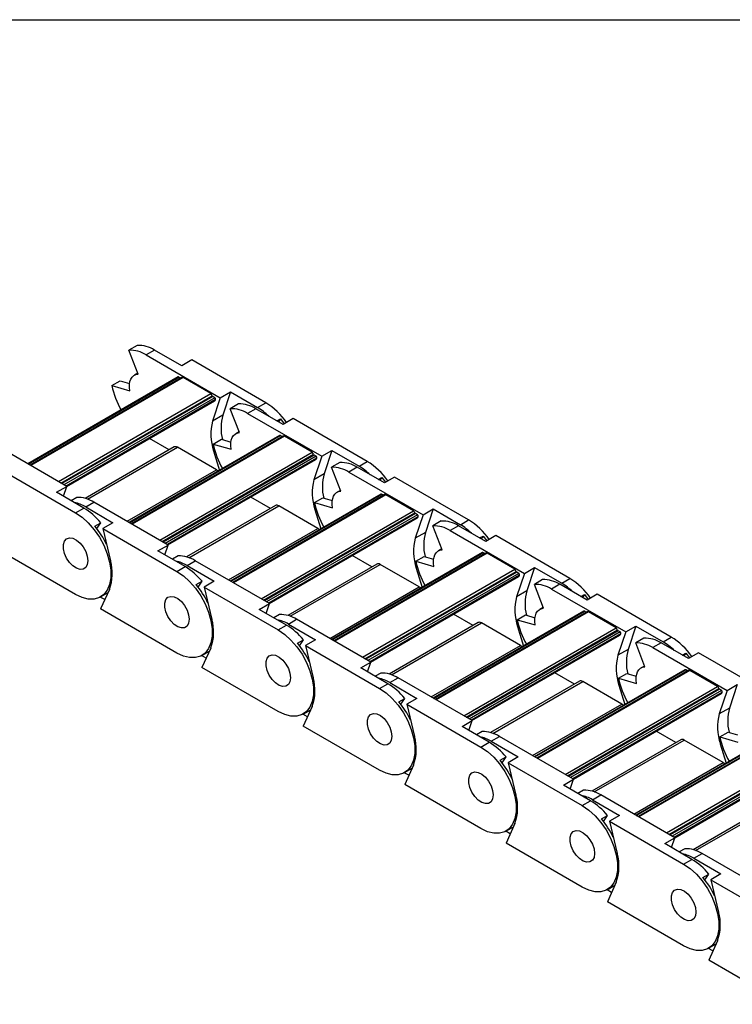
# Model space of a CAD drawing. Header units: millimetres. Extents: x 19 to 819, y 19 to 629.
# Tile 5 of 9: x 602 to 652, y 561 to 629. Entities that reach past the tile are written whole.
import ezdxf

# ---------------------------------------------------------------- set-up
doc = ezdxf.new("R2010")
doc.units = ezdxf.units.MM
doc.header["$LTSCALE"] = 3
doc.layers.add('TEXT', color=140, linetype='Continuous', lineweight=25)

msp = doc.modelspace()

# ---------------------------------------------------------------- linework, layer by layer
for p, q in [((610.401, 606.174), (609.828, 605.843)), ((610.454, 604.188), (609.828, 605.843)), ((611.59, 605.844), (611.017, 605.514)), ((611.017, 605.514), (616.138, 602.557)), ((613.469, 604.76), (611.59, 605.844)), ((614.169, 605.164), (613.469, 604.76)), ((619.29, 602.207), (614.169, 605.164)), ((610.431, 604.246), (610.2, 604.113)), ((613.238, 603.99), (602.841, 597.988)), ((602.867, 597.973), (613.283, 603.986)), ((613.488, 603.954), (602.997, 597.898)), ((613.563, 603.946), (603.041, 597.872)), ((608.647, 603.4), (609.219, 603.731)), ((609.219, 603.731), (609.872, 603.542)), ((613.413, 603.91), (613.283, 603.986)), ((615.472, 602.844), (613.563, 603.946)), ((604.95, 596.77), (615.472, 602.844)), ((608.647, 603.4), (609.892, 603.04)), ((616.138, 602.557), (616.838, 602.962)), ((616.838, 602.962), (616.304, 601.348)), ((616.838, 602.962), (618.718, 601.877)), ((605.128, 596.668), (615.574, 602.698)), ((615.614, 602.639), (605.199, 596.627)), ((615.752, 602.56), (605.336, 596.547)), ((615.812, 602.426), (605.482, 596.463)), ((605.521, 596.44), (615.739, 602.339)), ((616.138, 602.557), (615.604, 600.944)), ((615.752, 602.56), (615.614, 602.639)), ((617.401, 602.132), (616.828, 601.802)), ((618.718, 601.877), (619.29, 602.207)), ((617.454, 600.147), (616.828, 601.802)), ((618.59, 601.803), (618.018, 601.473)), ((618.018, 601.473), (623.139, 598.516)), ((620.469, 600.718), (618.59, 601.803)), ((616.304, 601.348), (615.604, 600.944)), ((620.05, 600.961), (620.285, 601.096)), ((620.285, 601.096), (620.157, 600.899)), ((620.285, 601.096), (620.542, 600.761)), ((621.169, 601.123), (620.469, 600.718)), ((626.291, 598.166), (621.169, 601.123)), ((617.432, 600.205), (617.2, 600.071)), ((605.532, 596.434), (600.411, 599.391)), ((620.238, 599.949), (609.841, 593.947)), ((609.867, 593.931), (620.283, 599.944)), ((620.488, 599.912), (609.997, 593.856)), ((620.563, 599.905), (610.041, 593.831)), ((612.604, 598.964), (611.248, 599.746)), ((615.647, 599.359), (616.22, 599.689)), ((616.22, 599.689), (616.872, 599.5)), ((620.413, 599.869), (620.283, 599.944)), ((622.472, 598.803), (620.563, 599.905)), ((612.945, 599.161), (606.799, 595.613)), ((606.968, 595.558), (613.17, 599.139)), ((611.951, 592.729), (622.472, 598.803)), ((615.864, 597.584), (613.17, 599.139)), ((615.647, 599.359), (616.892, 598.998)), ((615.675, 598.887), (615.749, 598.93)), ((615.675, 598.887), (616.074, 597.545)), ((623.139, 598.516), (623.839, 598.92)), ((623.839, 598.92), (623.304, 597.307)), ((623.839, 598.92), (625.718, 597.835)), ((612.128, 592.626), (622.574, 598.657)), ((622.615, 598.598), (612.199, 592.585)), ((622.752, 598.519), (612.337, 592.506)), ((622.812, 598.385), (612.483, 592.422)), ((612.522, 592.399), (622.74, 598.298)), ((623.139, 598.516), (622.604, 596.902)), ((622.752, 598.519), (622.615, 598.598)), ((624.402, 598.091), (623.829, 597.76)), ((625.718, 597.835), (626.291, 598.166)), ((601.017, 597.571), (606.138, 594.615)), ((609.703, 594.027), (615.864, 597.584)), ((624.454, 596.105), (623.829, 597.76)), ((625.591, 597.762), (625.018, 597.431)), ((625.018, 597.431), (630.139, 594.475)), ((627.47, 596.677), (625.591, 597.762)), ((623.304, 597.307), (622.604, 596.902)), ((627.05, 596.919), (627.285, 597.055)), ((627.285, 597.055), (627.158, 596.857)), ((627.285, 597.055), (627.543, 596.719)), ((628.17, 597.081), (627.47, 596.677)), ((633.291, 594.125), (628.17, 597.081)), ((604.832, 596.03), (605.532, 596.434)), ((606.711, 594.945), (604.832, 596.03)), ((605.307, 595.756), (605.532, 596.434)), ((624.432, 596.164), (624.2, 596.03)), ((606.222, 595.679), (605.831, 595.453)), ((606.838, 595.019), (607.411, 595.35)), ((612.532, 592.393), (607.411, 595.35)), ((627.238, 595.908), (616.841, 589.905)), ((616.868, 589.89), (627.283, 595.903)), ((627.488, 595.871), (616.998, 589.815)), ((627.563, 595.864), (617.042, 589.79)), ((619.604, 594.923), (618.248, 595.705)), ((622.647, 595.317), (623.22, 595.648)), ((622.647, 595.317), (623.893, 594.957)), ((623.22, 595.648), (623.873, 595.459)), ((627.413, 595.828), (627.283, 595.903)), ((629.473, 594.762), (627.563, 595.864)), ((606.138, 594.615), (606.711, 594.945)), ((606.838, 595.019), (608.717, 593.934)), ((619.946, 595.12), (613.799, 591.572)), ((613.968, 591.517), (620.171, 595.098)), ((618.951, 588.688), (629.473, 594.762)), ((622.865, 593.542), (620.171, 595.098)), ((622.676, 594.846), (622.749, 594.888)), ((622.676, 594.846), (623.075, 593.504)), ((630.139, 594.475), (630.839, 594.879)), ((630.839, 594.879), (630.305, 593.265)), ((630.839, 594.879), (632.718, 593.794)), ((619.128, 588.585), (629.574, 594.616)), ((629.615, 594.557), (619.199, 588.544)), ((629.753, 594.477), (619.337, 588.465)), ((629.812, 594.343), (619.483, 588.38)), ((619.522, 588.358), (629.74, 594.257)), ((630.139, 594.475), (629.605, 592.861)), ((629.753, 594.477), (629.615, 594.557)), ((631.402, 594.05), (630.829, 593.719)), ((632.718, 593.794), (633.291, 594.125)), ((607.472, 593.699), (607.875, 593.932)), ((607.612, 593.524), (607.875, 593.932)), ((608.717, 593.934), (608.017, 593.53)), ((608.017, 593.53), (613.138, 590.574)), ((608.017, 593.53), (608.552, 591.299)), ((616.703, 589.985), (622.865, 593.542)), ((631.455, 592.064), (630.829, 593.719)), ((632.591, 593.721), (632.018, 593.39)), ((632.018, 593.39), (637.139, 590.434)), ((634.47, 592.636), (632.591, 593.721)), ((630.305, 593.265), (629.605, 592.861)), ((634.051, 592.878), (634.285, 593.014)), ((634.285, 593.014), (634.158, 592.816)), ((634.285, 593.014), (634.543, 592.678)), ((635.17, 593.04), (634.47, 592.636)), ((640.291, 590.084), (635.17, 593.04)), ((606.138, 588.981), (600.871, 592.021)), ((611.832, 591.989), (612.532, 592.393)), ((613.711, 590.904), (611.832, 591.989)), ((612.307, 591.715), (612.532, 592.393)), ((631.433, 592.123), (631.201, 591.989)), ((613.222, 591.637), (612.832, 591.412)), ((613.839, 590.978), (614.411, 591.308)), ((619.532, 588.352), (614.411, 591.308)), ((634.239, 591.866), (623.842, 585.864)), ((623.868, 585.849), (634.284, 591.862)), ((634.489, 591.83), (623.998, 585.774)), ((634.564, 591.823), (624.042, 585.749)), ((626.604, 590.881), (625.249, 591.664)), ((629.648, 591.276), (630.22, 591.607)), ((629.648, 591.276), (630.893, 590.916)), ((630.22, 591.607), (630.873, 591.418)), ((634.414, 591.787), (634.284, 591.862)), ((636.473, 590.72), (634.564, 591.823)), ((613.138, 590.574), (613.711, 590.904)), ((613.839, 590.978), (615.718, 589.893)), ((626.946, 591.079), (620.799, 587.53)), ((620.969, 587.476), (627.171, 591.056)), ((625.951, 584.646), (636.473, 590.72)), ((626.129, 584.544), (636.575, 590.574)), ((629.865, 589.501), (627.171, 591.056)), ((629.676, 590.805), (629.75, 590.847)), ((629.676, 590.805), (630.075, 589.463)), ((637.139, 590.434), (637.839, 590.838)), ((637.839, 590.838), (637.305, 589.224)), ((637.839, 590.838), (639.719, 589.753)), ((614.472, 589.658), (614.875, 589.891)), ((614.612, 589.483), (614.875, 589.891)), ((615.718, 589.893), (615.018, 589.489)), ((636.615, 590.516), (626.2, 584.503)), ((636.753, 590.436), (626.338, 584.423)), ((636.813, 590.302), (626.483, 584.339)), ((626.522, 584.317), (636.741, 590.216)), ((637.139, 590.434), (636.605, 588.82)), ((636.753, 590.436), (636.615, 590.516)), ((638.402, 590.009), (637.83, 589.678)), ((639.719, 589.753), (640.291, 590.084)), ((608.48, 589.325), (607.871, 587.98)), ((615.018, 589.489), (620.139, 586.532)), ((615.018, 589.489), (615.552, 587.258)), ((623.703, 585.944), (629.865, 589.501)), ((637.305, 589.224), (636.605, 588.82)), ((638.455, 588.023), (637.83, 589.678)), ((639.591, 589.68), (639.019, 589.349)), ((639.019, 589.349), (644.14, 586.393)), ((641.471, 588.595), (639.591, 589.68)), ((608.161, 588.621), (607.848, 588.802)), ((607.863, 588.81), (608.383, 589.11)), ((641.051, 588.837), (641.286, 588.972)), ((641.286, 588.972), (641.158, 588.775)), ((641.286, 588.972), (641.544, 588.637)), ((642.171, 588.999), (641.471, 588.595)), ((647.292, 586.042), (642.171, 588.999)), ((613.138, 584.939), (607.871, 587.98)), ((618.832, 587.948), (619.532, 588.352)), ((620.712, 586.863), (618.832, 587.948)), ((619.308, 587.673), (619.532, 588.352)), ((638.433, 588.082), (638.201, 587.948)), ((620.223, 587.596), (619.832, 587.371)), ((620.839, 586.936), (621.412, 587.267)), ((626.533, 584.311), (621.412, 587.267)), ((641.239, 587.825), (630.842, 581.823)), ((630.868, 581.808), (641.284, 587.821)), ((641.489, 587.789), (630.998, 581.733)), ((641.564, 587.781), (631.042, 581.707)), ((633.605, 586.84), (632.249, 587.623)), ((636.648, 587.235), (637.221, 587.566)), ((636.648, 587.235), (637.893, 586.875)), ((637.221, 587.566), (637.873, 587.377)), ((641.414, 587.746), (641.284, 587.821)), ((643.473, 586.679), (641.564, 587.781)), ((620.139, 586.532), (620.712, 586.863)), ((620.839, 586.936), (622.718, 585.852)), ((633.946, 587.037), (627.8, 583.489)), ((627.969, 583.435), (634.171, 587.015)), ((632.952, 580.605), (643.473, 586.679)), ((633.129, 580.503), (643.575, 586.533)), ((636.865, 585.46), (634.171, 587.015)), ((636.677, 586.764), (636.75, 586.806)), ((636.677, 586.764), (637.075, 585.422)), ((644.14, 586.393), (644.84, 586.797)), ((644.84, 586.797), (644.305, 585.183)), ((644.84, 586.797), (646.719, 585.712)), ((621.473, 585.617), (621.876, 585.85)), ((621.612, 585.442), (621.876, 585.85)), ((622.718, 585.852), (622.018, 585.447)), ((643.616, 586.475), (633.2, 580.462)), ((643.754, 586.395), (633.338, 580.382)), ((643.813, 586.261), (633.484, 580.298)), ((633.523, 580.275), (643.741, 586.174)), ((644.14, 586.393), (643.605, 584.779)), ((643.754, 586.395), (643.616, 586.475)), ((645.403, 585.967), (644.83, 585.637)), ((646.719, 585.712), (647.292, 586.042)), ((615.48, 585.284), (614.872, 583.939)), ((622.018, 585.447), (627.139, 582.491)), ((622.018, 585.447), (622.552, 583.217)), ((630.704, 581.903), (636.865, 585.46)), ((644.305, 585.183), (643.605, 584.779)), ((645.455, 583.982), (644.83, 585.637)), ((646.592, 585.638), (646.019, 585.308)), ((646.019, 585.308), (651.14, 582.351)), ((648.471, 584.553), (646.592, 585.638)), ((615.162, 584.58), (614.849, 584.76)), ((614.863, 584.769), (615.383, 585.069)), ((648.051, 584.796), (648.286, 584.931)), ((648.286, 584.931), (648.159, 584.734)), ((648.286, 584.931), (648.544, 584.596)), ((649.171, 584.958), (648.471, 584.553)), ((654.292, 582.001), (649.171, 584.958)), ((620.139, 580.898), (614.872, 583.939)), ((625.833, 583.907), (626.533, 584.311)), ((627.712, 582.822), (625.833, 583.907)), ((626.308, 583.632), (626.533, 584.311)), ((648.239, 583.784), (637.842, 577.782)), ((637.869, 577.767), (648.284, 583.779)), ((645.433, 584.04), (645.201, 583.907)), ((648.415, 583.704), (648.284, 583.779)), ((627.223, 583.555), (626.832, 583.33)), ((627.839, 582.895), (628.412, 583.226)), ((633.533, 580.269), (628.412, 583.226)), ((648.49, 583.748), (637.999, 577.691)), ((648.565, 583.74), (638.043, 577.666)), ((640.605, 582.799), (639.249, 583.581)), ((643.648, 583.194), (644.221, 583.524)), ((643.648, 583.194), (644.894, 582.833)), ((644.221, 583.524), (644.874, 583.336)), ((650.474, 582.638), (648.565, 583.74)), ((627.139, 582.491), (627.712, 582.822)), ((627.839, 582.895), (629.718, 581.81)), ((640.947, 582.996), (634.8, 579.448)), ((634.969, 579.393), (641.172, 582.974)), ((639.952, 576.564), (650.474, 582.638)), ((640.129, 576.462), (650.575, 582.492)), ((650.616, 582.433), (640.2, 576.421)), ((643.866, 581.419), (641.172, 582.974)), ((643.677, 582.722), (643.75, 582.765)), ((643.677, 582.722), (644.076, 581.38)), ((650.754, 582.354), (650.616, 582.433)), ((651.14, 582.351), (651.84, 582.755)), ((651.84, 582.755), (651.306, 581.142)), ((628.473, 581.576), (628.876, 581.808)), ((628.613, 581.4), (628.876, 581.808)), ((629.718, 581.81), (629.018, 581.406)), ((650.754, 582.354), (640.338, 576.341)), ((650.813, 582.22), (640.484, 576.257)), ((640.523, 576.234), (650.741, 582.133)), ((651.14, 582.351), (650.606, 580.738)), ((622.481, 581.243), (621.872, 579.898)), ((629.018, 581.406), (634.14, 578.45)), ((629.018, 581.406), (629.553, 579.176)), ((637.704, 577.862), (643.866, 581.419)), ((651.306, 581.142), (650.606, 580.738)), ((622.162, 580.538), (621.849, 580.719)), ((621.864, 580.727), (622.383, 581.027)), ((627.139, 576.857), (621.872, 579.898)), ((632.833, 579.865), (633.533, 580.269)), ((634.712, 578.781), (632.833, 579.865)), ((633.308, 579.591), (633.533, 580.269)), ((655.24, 579.743), (644.843, 573.741)), ((644.869, 573.725), (655.285, 579.738)), ((655.49, 579.706), (644.999, 573.65)), ((655.565, 579.699), (645.043, 573.625)), ((634.223, 579.514), (633.833, 579.288)), ((634.84, 578.854), (635.412, 579.185)), ((640.534, 576.228), (635.412, 579.185)), ((647.605, 578.758), (646.25, 579.54)), ((650.649, 579.153), (651.222, 579.483)), ((650.649, 579.153), (651.894, 578.792)), ((651.222, 579.483), (651.874, 579.294)), ((634.14, 578.45), (634.712, 578.781)), ((634.84, 578.854), (636.719, 577.769)), ((647.947, 578.955), (641.8, 575.407)), ((641.97, 575.352), (648.172, 578.933)), ((646.952, 572.523), (657.474, 578.597)), ((647.13, 572.42), (657.576, 578.451)), ((657.616, 578.392), (647.201, 572.379)), ((650.866, 577.377), (648.172, 578.933)), ((650.677, 578.681), (650.751, 578.724)), ((650.677, 578.681), (651.076, 577.339)), ((635.473, 577.534), (635.876, 577.767)), ((635.613, 577.359), (635.876, 577.767)), ((636.719, 577.769), (636.019, 577.365)), ((657.754, 578.313), (647.339, 572.3)), ((657.814, 578.178), (647.484, 572.216)), ((647.523, 572.193), (657.742, 578.092)), ((628.864, 576.686), (629.384, 576.986)), ((629.481, 577.202), (628.873, 575.856)), ((636.019, 577.365), (641.14, 574.409)), ((636.019, 577.365), (636.553, 575.134)), ((644.704, 573.82), (650.866, 577.377)), ((629.162, 576.497), (628.849, 576.678)), ((634.14, 572.816), (628.873, 575.856)), ((639.833, 575.824), (640.534, 576.228)), ((641.713, 574.739), (639.833, 575.824)), ((640.309, 575.55), (640.534, 576.228)), ((641.224, 575.473), (640.833, 575.247)), ((641.84, 574.813), (642.413, 575.143)), ((647.534, 572.187), (642.413, 575.143)), ((641.14, 574.409), (641.713, 574.739)), ((641.84, 574.813), (643.719, 573.728)), ((654.947, 574.914), (648.801, 571.365)), ((648.97, 571.311), (655.172, 574.892)), ((642.474, 573.493), (642.877, 573.726)), ((642.613, 573.318), (642.877, 573.726)), ((643.719, 573.728), (643.019, 573.324)), ((635.864, 572.645), (636.384, 572.945)), ((636.482, 573.161), (635.873, 571.815)), ((643.019, 573.324), (648.14, 570.367)), ((643.019, 573.324), (643.554, 571.093)), ((636.163, 572.456), (635.85, 572.637)), ((641.14, 568.775), (635.873, 571.815)), ((646.834, 571.783), (647.534, 572.187)), ((648.713, 570.698), (646.834, 571.783)), ((647.309, 571.508), (647.534, 572.187)), ((648.224, 571.431), (647.833, 571.206)), ((648.84, 570.772), (649.413, 571.102)), ((654.534, 568.146), (649.413, 571.102)), ((648.14, 570.367), (648.713, 570.698)), ((648.84, 570.772), (650.719, 569.687)), ((649.474, 569.452), (649.877, 569.685)), ((649.614, 569.277), (649.877, 569.685)), ((650.719, 569.687), (650.019, 569.283)), ((642.865, 568.604), (643.384, 568.904)), ((643.482, 569.119), (642.873, 567.774)), ((650.019, 569.283), (655.141, 566.326)), ((650.019, 569.283), (650.554, 567.052)), ((643.163, 568.415), (642.85, 568.595)), ((648.14, 564.733), (642.873, 567.774)), ((649.865, 564.562), (650.385, 564.862)), ((650.482, 565.078), (649.874, 563.733)), ((650.164, 564.374), (649.851, 564.554)), ((655.141, 560.692), (649.874, 563.733))]:
    msp.add_line(p, q)
at = {"flags": 128}
for points in [[(609.892, 603.04), (609.864, 603.269), (609.866, 603.483), (609.898, 603.677), (609.959, 603.846), (610.048, 603.984), (610.162, 604.089), (610.298, 604.157), (610.454, 604.188)], [(616.892, 598.998), (616.864, 599.228), (616.866, 599.442), (616.898, 599.636), (616.959, 599.804), (617.048, 599.943), (617.162, 600.048), (617.299, 600.116), (617.454, 600.147)], [(615.981, 597.491), (615.926, 597.541), (615.864, 597.584)], [(623.893, 594.957), (623.865, 595.186), (623.867, 595.401), (623.899, 595.595), (623.96, 595.763), (624.049, 595.902), (624.163, 596.006), (624.299, 596.075), (624.454, 596.105)], [(606.138, 594.615), (606.586, 594.308), (607.019, 593.916), (607.422, 593.451), (607.782, 592.931), (608.085, 592.371), (608.322, 591.793), (608.485, 591.214), (608.567, 590.655), (608.567, 590.135), (608.485, 589.672), (608.322, 589.281), (608.085, 588.976), (607.782, 588.767), (607.422, 588.661), (607.019, 588.662), (606.586, 588.77), (606.138, 588.981)], [(622.981, 593.45), (622.927, 593.499), (622.865, 593.542)], [(606.987, 591.308), (606.949, 591.041), (606.839, 590.841), (606.667, 590.726), (606.448, 590.707), (606.202, 590.784), (605.949, 590.951), (605.714, 591.194), (605.516, 591.49), (605.374, 591.814), (605.299, 592.136), (605.299, 592.428), (605.374, 592.664), (605.516, 592.823), (605.714, 592.891), (605.949, 592.862), (606.202, 592.738), (606.448, 592.531), (606.667, 592.258), (606.839, 591.945), (606.949, 591.618), (606.987, 591.308)], [(606.987, 591.308), (606.949, 591.041), (606.839, 590.841), (606.667, 590.726), (606.448, 590.707), (606.202, 590.784), (605.949, 590.951), (605.714, 591.194), (605.516, 591.49), (605.374, 591.814), (605.299, 592.136), (605.299, 592.428), (605.374, 592.664), (605.516, 592.823), (605.714, 592.891), (605.949, 592.862), (606.202, 592.738), (606.448, 592.531), (606.667, 592.258), (606.839, 591.945), (606.949, 591.618), (606.987, 591.308)], [(630.893, 590.916), (630.865, 591.145), (630.867, 591.36), (630.899, 591.554), (630.96, 591.722), (631.049, 591.86), (631.163, 591.965), (631.3, 592.034), (631.455, 592.064)], [(613.138, 590.574), (613.587, 590.267), (614.02, 589.875), (614.423, 589.41), (614.782, 588.89), (615.085, 588.33), (615.322, 587.751), (615.485, 587.173), (615.568, 586.614), (615.568, 586.094), (615.485, 585.631), (615.322, 585.24), (615.085, 584.935), (614.782, 584.726), (614.423, 584.62), (614.02, 584.621), (613.587, 584.729), (613.138, 584.939)], [(629.981, 589.409), (629.927, 589.458), (629.865, 589.501)], [(613.987, 587.267), (613.949, 587), (613.84, 586.8), (613.668, 586.685), (613.448, 586.665), (613.202, 586.743), (612.95, 586.91), (612.714, 587.153), (612.516, 587.449), (612.374, 587.773), (612.299, 588.095), (612.299, 588.387), (612.374, 588.623), (612.516, 588.782), (612.714, 588.85), (612.95, 588.821), (613.202, 588.697), (613.448, 588.49), (613.668, 588.217), (613.84, 587.904), (613.949, 587.577), (613.987, 587.267)], [(613.987, 587.267), (613.949, 587), (613.84, 586.8), (613.668, 586.685), (613.448, 586.665), (613.202, 586.743), (612.95, 586.91), (612.714, 587.153), (612.516, 587.449), (612.374, 587.773), (612.299, 588.095), (612.299, 588.387), (612.374, 588.623), (612.516, 588.782), (612.714, 588.85), (612.95, 588.821), (613.202, 588.697), (613.448, 588.49), (613.668, 588.217), (613.84, 587.904), (613.949, 587.577), (613.987, 587.267)], [(637.893, 586.875), (637.865, 587.104), (637.867, 587.318), (637.899, 587.512), (637.961, 587.681), (638.049, 587.819), (638.163, 587.924), (638.3, 587.992), (638.455, 588.023)], [(620.139, 586.532), (620.587, 586.226), (621.02, 585.833), (621.423, 585.369), (621.782, 584.848), (622.086, 584.289), (622.323, 583.71), (622.485, 583.132), (622.568, 582.573), (622.568, 582.053), (622.485, 581.59), (622.323, 581.199), (622.086, 580.894), (621.782, 580.685), (621.423, 580.579), (621.02, 580.58), (620.587, 580.687), (620.139, 580.898)], [(636.982, 585.367), (636.928, 585.417), (636.865, 585.46)], [(620.987, 583.225), (620.95, 582.958), (620.84, 582.759), (620.668, 582.644), (620.449, 582.624), (620.202, 582.702), (619.95, 582.869), (619.715, 583.112), (619.517, 583.408), (619.374, 583.731), (619.3, 584.054), (619.3, 584.346), (619.374, 584.582), (619.517, 584.741), (619.715, 584.809), (619.95, 584.78), (620.202, 584.656), (620.449, 584.448), (620.668, 584.176), (620.84, 583.862), (620.95, 583.536), (620.987, 583.225)], [(620.987, 583.225), (620.95, 582.958), (620.84, 582.759), (620.668, 582.644), (620.449, 582.624), (620.202, 582.702), (619.95, 582.869), (619.715, 583.112), (619.517, 583.408), (619.374, 583.731), (619.3, 584.054), (619.3, 584.346), (619.374, 584.582), (619.517, 584.741), (619.715, 584.809), (619.95, 584.78), (620.202, 584.656), (620.449, 584.448), (620.668, 584.176), (620.84, 583.862), (620.95, 583.536), (620.987, 583.225)], [(644.894, 582.833), (644.866, 583.063), (644.868, 583.277), (644.9, 583.471), (644.961, 583.64), (645.05, 583.778), (645.164, 583.883), (645.3, 583.951), (645.455, 583.982)], [(627.139, 582.491), (627.587, 582.184), (628.02, 581.792), (628.423, 581.328), (628.783, 580.807), (629.086, 580.248), (629.323, 579.669), (629.486, 579.09), (629.568, 578.532), (629.568, 578.012), (629.486, 577.549), (629.323, 577.158), (629.086, 576.852), (628.783, 576.643), (628.423, 576.538), (628.02, 576.538), (627.587, 576.646), (627.139, 576.857)], [(643.982, 581.326), (643.928, 581.376), (643.866, 581.419)], [(627.988, 579.184), (627.95, 578.917), (627.84, 578.717), (627.668, 578.603), (627.449, 578.583), (627.203, 578.66), (626.95, 578.828), (626.715, 579.07), (626.517, 579.367), (626.375, 579.69), (626.3, 580.012), (626.3, 580.304), (626.375, 580.54), (626.517, 580.7), (626.715, 580.768), (626.95, 580.738), (627.203, 580.615), (627.449, 580.407), (627.668, 580.135), (627.84, 579.821), (627.95, 579.495), (627.988, 579.184)], [(627.988, 579.184), (627.95, 578.917), (627.84, 578.717), (627.668, 578.603), (627.449, 578.583), (627.203, 578.66), (626.95, 578.828), (626.715, 579.07), (626.517, 579.367), (626.375, 579.69), (626.3, 580.012), (626.3, 580.304), (626.375, 580.54), (626.517, 580.7), (626.715, 580.768), (626.95, 580.738), (627.203, 580.615), (627.449, 580.407), (627.668, 580.135), (627.84, 579.821), (627.95, 579.495), (627.988, 579.184)], [(634.14, 578.45), (634.588, 578.143), (635.021, 577.751), (635.424, 577.287), (635.783, 576.766), (636.086, 576.207), (636.323, 575.628), (636.486, 575.049), (636.569, 574.49), (636.569, 573.971), (636.486, 573.507), (636.323, 573.116), (636.086, 572.811), (635.783, 572.602), (635.424, 572.496), (635.021, 572.497), (634.588, 572.605), (634.14, 572.816)], [(650.982, 577.285), (650.928, 577.335), (650.866, 577.377)], [(634.988, 575.143), (634.95, 574.876), (634.841, 574.676), (634.669, 574.561), (634.45, 574.542), (634.203, 574.619), (633.951, 574.787), (633.715, 575.029), (633.518, 575.325), (633.375, 575.649), (633.3, 575.971), (633.3, 576.263), (633.375, 576.499), (633.518, 576.658), (633.715, 576.726), (633.951, 576.697), (634.203, 576.573), (634.45, 576.366), (634.669, 576.093), (634.841, 575.78), (634.95, 575.454), (634.988, 575.143)], [(634.988, 575.143), (634.95, 574.876), (634.841, 574.676), (634.669, 574.561), (634.45, 574.542), (634.203, 574.619), (633.951, 574.787), (633.715, 575.029), (633.518, 575.325), (633.375, 575.649), (633.3, 575.971), (633.3, 576.263), (633.375, 576.499), (633.518, 576.658), (633.715, 576.726), (633.951, 576.697), (634.203, 576.573), (634.45, 576.366), (634.669, 576.093), (634.841, 575.78), (634.95, 575.454), (634.988, 575.143)], [(641.14, 574.409), (641.588, 574.102), (642.021, 573.71), (642.424, 573.245), (642.783, 572.725), (643.087, 572.165), (643.324, 571.587), (643.486, 571.008), (643.569, 570.449), (643.569, 569.929), (643.486, 569.466), (643.324, 569.075), (643.087, 568.77), (642.783, 568.561), (642.424, 568.455), (642.021, 568.456), (641.588, 568.564), (641.14, 568.775)], [(641.988, 571.102), (641.951, 570.835), (641.841, 570.635), (641.669, 570.52), (641.45, 570.5), (641.203, 570.578), (640.951, 570.745), (640.716, 570.988), (640.518, 571.284), (640.375, 571.608), (640.301, 571.93), (640.301, 572.222), (640.375, 572.458), (640.518, 572.617), (640.716, 572.685), (640.951, 572.656), (641.203, 572.532), (641.45, 572.325), (641.669, 572.052), (641.841, 571.739), (641.951, 571.412), (641.988, 571.102)], [(641.988, 571.102), (641.951, 570.835), (641.841, 570.635), (641.669, 570.52), (641.45, 570.5), (641.203, 570.578), (640.951, 570.745), (640.716, 570.988), (640.518, 571.284), (640.375, 571.608), (640.301, 571.93), (640.301, 572.222), (640.375, 572.458), (640.518, 572.617), (640.716, 572.685), (640.951, 572.656), (641.203, 572.532), (641.45, 572.325), (641.669, 572.052), (641.841, 571.739), (641.951, 571.412), (641.988, 571.102)], [(648.14, 570.367), (648.589, 570.061), (649.022, 569.668), (649.424, 569.204), (649.784, 568.683), (650.087, 568.124), (650.324, 567.545), (650.487, 566.967), (650.569, 566.408), (650.569, 565.888), (650.487, 565.425), (650.324, 565.034), (650.087, 564.729), (649.784, 564.52), (649.424, 564.414), (649.022, 564.415), (648.589, 564.522), (648.14, 564.733)], [(648.989, 567.061), (648.951, 566.793), (648.841, 566.594), (648.669, 566.479), (648.45, 566.459), (648.204, 566.537), (647.951, 566.704), (647.716, 566.947), (647.518, 567.243), (647.376, 567.567), (647.301, 567.889), (647.301, 568.181), (647.376, 568.417), (647.518, 568.576), (647.716, 568.644), (647.951, 568.615), (648.204, 568.491), (648.45, 568.284), (648.669, 568.011), (648.841, 567.698), (648.951, 567.371), (648.989, 567.061)], [(648.989, 567.061), (648.951, 566.793), (648.841, 566.594), (648.669, 566.479), (648.45, 566.459), (648.204, 566.537), (647.951, 566.704), (647.716, 566.947), (647.518, 567.243), (647.376, 567.567), (647.301, 567.889), (647.301, 568.181), (647.376, 568.417), (647.518, 568.576), (647.716, 568.644), (647.951, 568.615), (648.204, 568.491), (648.45, 568.284), (648.669, 568.011), (648.841, 567.698), (648.951, 567.371), (648.989, 567.061)]]:
    msp.add_lwpolyline(points, dxfattribs=at)
for centre, radius, start, end in [((609.875, 603.701), 2.142, 57.79255, 91.26245), ((610.448, 604.032), 2.142, 57.79255, 91.26245), ((613.256, 603.951), 0.0436, 53.13376, 115.55578), ((613.519, 603.886), 0.0745, 53.97344, 114.71611), ((614.055, 604.482), 5.515, 191.31629, 210.18095), ((615.344, 602.647), 0.235, 12.55799, 57.07241), ((615.665, 602.718), 0.094, 192.55799, 237.07241), ((615.65, 602.487), 0.172, 301.1243, 339.30968), ((615.688, 602.451), 0.126, 348.30967, 59.4783), ((617.448, 599.99), 2.142, 57.79255, 91.26245), ((616.788, 598.146), 4.77, 34.65565, 58.36539), ((616.876, 599.66), 2.142, 57.79255, 91.26245), ((616.642, 598.363), 4.081, 45.64397, 59.4327), ((619.015, 600.033), 3.531, 165.05346, 198.93544), ((619.537, 600.46), 3.352, 164.64092, 193.584), ((620.257, 599.909), 0.0436, 53.13376, 115.55578), ((620.519, 599.845), 0.0745, 53.97344, 114.71611), ((613.038, 598.955), 0.226, 54.38242, 114.30712), ((621.055, 600.441), 5.515, 191.31629, 210.18095), ((622.345, 598.606), 0.235, 12.55799, 57.07241), ((622.666, 598.677), 0.094, 192.55799, 237.07241), ((622.651, 598.445), 0.172, 301.1243, 339.30968), ((622.688, 598.41), 0.126, 348.30967, 59.4783), ((624.449, 595.949), 2.142, 57.79255, 91.26245), ((623.789, 594.105), 4.77, 34.65565, 58.36539), ((623.876, 595.619), 2.142, 57.79255, 91.26245), ((623.643, 594.322), 4.081, 45.64397, 59.4327), ((626.016, 595.992), 3.531, 165.05346, 198.93544), ((626.537, 596.419), 3.352, 164.64092, 193.584), ((605.57, 592.905), 2.465, 59.0381, 78.51842), ((606.269, 593.537), 2.142, 57.79255, 91.26245), ((628.055, 596.4), 5.515, 191.31629, 210.18095), ((627.257, 595.868), 0.0436, 53.13376, 115.55578), ((627.52, 595.804), 0.0745, 53.97344, 114.71611), ((604.425, 591.145), 4.435, 38.93803, 58.9789), ((620.039, 594.914), 0.226, 54.38242, 114.30712), ((629.345, 594.564), 0.235, 12.55799, 57.07241), ((629.666, 594.636), 0.094, 192.55799, 237.07241), ((629.651, 594.404), 0.172, 301.1243, 339.30968), ((629.689, 594.369), 0.126, 348.30967, 59.4783), ((631.449, 591.908), 2.142, 57.79255, 91.26245), ((630.789, 590.064), 4.77, 34.65565, 58.36539), ((602.923, 589.94), 5.901, 24.83547, 39.5695), ((630.876, 591.577), 2.142, 57.79255, 91.26245), ((630.643, 590.281), 4.081, 45.64397, 59.4327), ((633.016, 591.951), 3.531, 165.05346, 198.93544), ((633.537, 592.377), 3.352, 164.64092, 193.584), ((605.544, 590.42), 3.133, 339.55071, 16.29343), ((612.57, 588.864), 2.465, 59.0381, 78.51842), ((613.269, 589.496), 2.142, 57.79255, 91.26245), ((635.056, 592.358), 5.515, 191.31629, 210.18095), ((634.257, 591.827), 0.0436, 53.13376, 115.55578), ((634.52, 591.762), 0.0745, 53.97344, 114.71611), ((611.426, 587.104), 4.435, 38.93803, 58.9789), ((627.039, 590.872), 0.226, 54.38242, 114.30712), ((636.345, 590.523), 0.235, 12.55799, 57.07241), ((636.666, 590.595), 0.094, 192.55799, 237.07241), ((636.651, 590.363), 0.172, 301.1243, 339.30968), ((636.689, 590.328), 0.126, 348.30967, 59.4783), ((638.449, 587.867), 2.142, 57.79255, 91.26245), ((637.789, 586.022), 4.77, 34.65565, 58.36539), ((609.923, 585.899), 5.901, 24.83547, 39.5695), ((640.538, 588.336), 3.352, 164.64092, 193.584), ((637.877, 587.536), 2.142, 57.79255, 91.26245), ((637.643, 586.239), 4.081, 45.64397, 59.4327), ((640.016, 587.909), 3.531, 165.05346, 198.93544), ((612.545, 586.379), 3.133, 339.55071, 16.29343), ((619.57, 584.822), 2.465, 59.0381, 78.51842), ((620.27, 585.454), 2.142, 57.79255, 91.26245), ((642.056, 588.317), 5.515, 191.31629, 210.18095), ((641.258, 587.786), 0.0436, 53.13376, 115.55578), ((641.52, 587.721), 0.0745, 53.97344, 114.71611), ((618.426, 583.062), 4.435, 38.93803, 58.9789), ((634.04, 586.831), 0.226, 54.38242, 114.30712), ((643.346, 586.482), 0.235, 12.55799, 57.07241), ((643.667, 586.554), 0.094, 192.55799, 237.07241), ((643.652, 586.322), 0.172, 301.1243, 339.30968), ((643.69, 586.286), 0.126, 348.30967, 59.4783), ((645.45, 583.826), 2.142, 57.79255, 91.26245), ((644.79, 581.981), 4.77, 34.65565, 58.36539), ((616.923, 581.858), 5.901, 24.83547, 39.5695), ((647.538, 584.295), 3.352, 164.64092, 193.584), ((644.877, 583.495), 2.142, 57.79255, 91.26245), ((644.644, 582.198), 4.081, 45.64397, 59.4327), ((647.017, 583.868), 3.531, 165.05346, 198.93544), ((648.258, 583.745), 0.0436, 53.13376, 115.55578), ((619.545, 582.338), 3.133, 339.55071, 16.29343), ((626.571, 580.781), 2.465, 59.0381, 78.51842), ((627.27, 581.413), 2.142, 57.79255, 91.26245), ((649.056, 584.276), 5.515, 191.31629, 210.18095), ((648.521, 583.68), 0.0745, 53.97344, 114.71611), ((625.426, 579.021), 4.435, 38.93803, 58.9789), ((641.04, 582.79), 0.226, 54.38242, 114.30712), ((650.346, 582.441), 0.235, 12.55799, 57.07241), ((650.667, 582.512), 0.094, 192.55799, 237.07241), ((650.652, 582.281), 0.172, 301.1243, 339.30968), ((650.69, 582.245), 0.126, 348.30967, 59.4783), ((623.924, 577.816), 5.901, 24.83547, 39.5695), ((654.538, 580.254), 3.352, 164.64092, 193.584), ((654.017, 579.827), 3.531, 165.05346, 198.93544), ((626.545, 578.296), 3.133, 339.55071, 16.29343), ((633.571, 576.74), 2.465, 59.0381, 78.51842), ((634.27, 577.372), 2.142, 57.79255, 91.26245), ((656.057, 580.235), 5.515, 191.31629, 210.18095), ((632.427, 574.98), 4.435, 38.93803, 58.9789), ((648.04, 578.749), 0.226, 54.38242, 114.30712), ((630.924, 573.775), 5.901, 24.58699, 39.56965), ((633.546, 574.255), 3.133, 339.55071, 16.29343), ((640.572, 572.699), 2.465, 59.0381, 78.51842), ((641.271, 573.331), 2.142, 57.79255, 91.26245), ((639.427, 570.939), 4.435, 38.93803, 58.9789), ((637.924, 569.734), 5.901, 24.83547, 39.5695), ((640.546, 570.214), 3.133, 339.55071, 16.29343), ((647.572, 568.657), 2.465, 59.0381, 78.51842), ((648.271, 569.289), 2.142, 57.79255, 91.26245), ((646.427, 566.897), 4.435, 38.93803, 58.9789), ((644.925, 565.693), 5.901, 24.83547, 39.5695), ((647.546, 566.173), 3.133, 339.55071, 16.29343)]:
    msp.add_arc(centre, radius, start, end)
at = {"layer": 'TEXT'}
msp.add_line((19.05, 628.65), (819.15, 628.65), dxfattribs=at)

doc.saveas('drawing.dxf')
